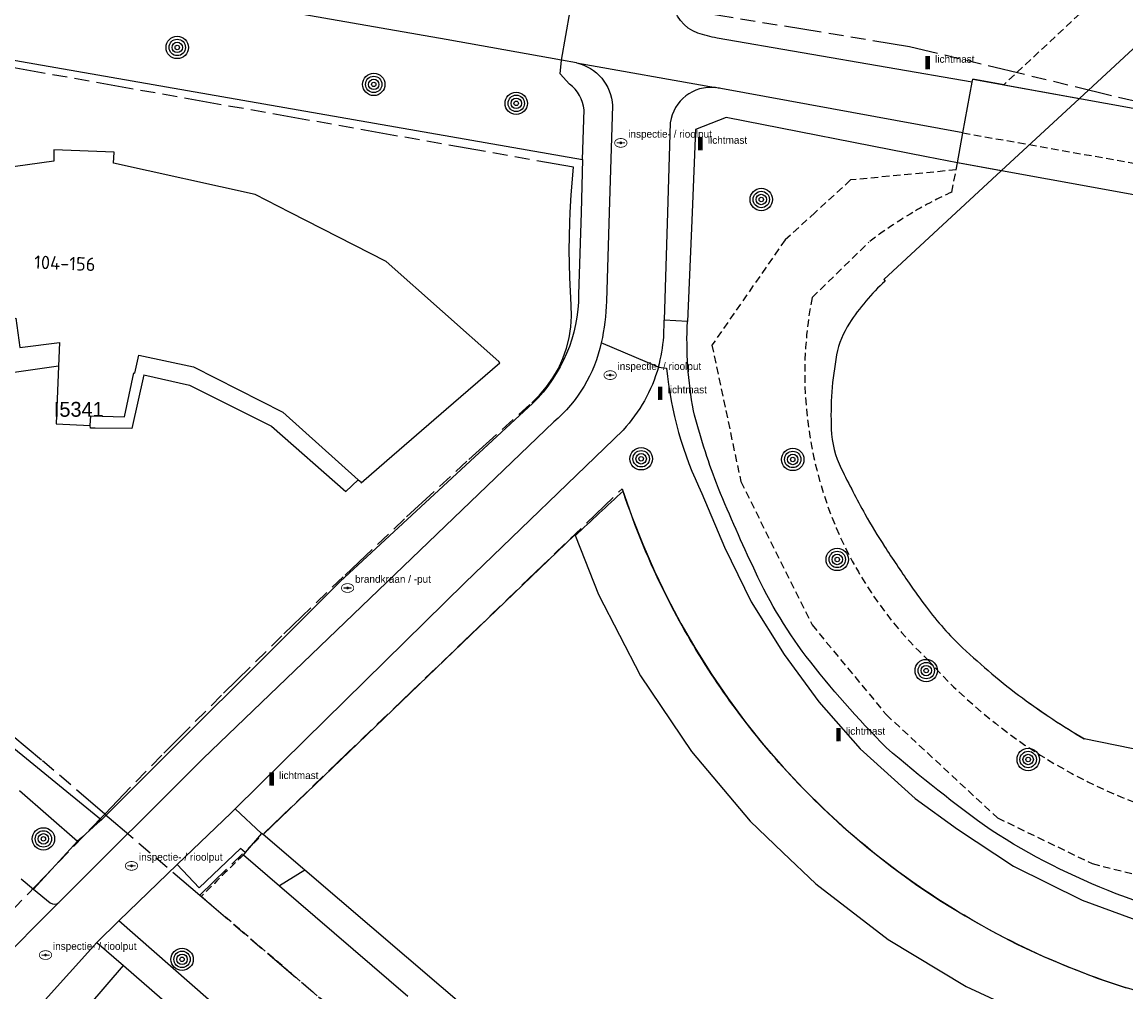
# Model space of a CAD drawing. Extents: x 168491 to 169507, y 481494 to 482503.
# Tile 75 of 108: x 169208 to 169283, y 481948 to 482013. Entities that reach past the tile are written whole.
import ezdxf
from ezdxf.enums import TextEntityAlignment as Align

# ---------------------------------------------------------------- set-up
doc = ezdxf.new("R2010")
doc.units = 0
doc.header["$LTSCALE"] = 0.5
doc.linetypes.add('KAD', pattern=[12, 5, -1, 2, -1, 2, -1])
doc.linetypes.add('STIPPELFIJN', pattern=[1.5, 1, -0.5])
doc.layers.get('0').update_dxf_attribs({"linetype": 'CONTINUOUS'})
for name, color, linetype in [('G01', 3, 'KAD'), ('G_BTD', 3, 'CONTINUOUS'), ('G_GBIP1', 7, 'CONTINUOUS'), ('G_OBDP1', 7, 'CONTINUOUS'), ('G_PNDMV', 1, 'CONTINUOUS'), ('G_WGD', 2, 'CONTINUOUS'), ('G_WTD', 4, 'CONTINUOUS'), ('LSHD', 7, 'CONTINUOUS'), ('NAR', 7, 'CONTINUOUS'), ('PPAL', 7, 'CONTINUOUS'), ('PPUT', 7, 'CONTINUOUS'), ('PVGO', 7, 'CONTINUOUS'), ('Z01', 2, 'CONTINUOUS')]:
    doc.layers.add(name, color=color, linetype=linetype)
doc.layers.add('PND', color=8, linetype='CONTINUOUS', lineweight=25)
doc.styles.add('ISO', font='isocpeur.ttf', dxfattribs={"height": 1})

# ---------------------------------------------------------------- blocks, each defined once
blk = doc.blocks.new('BOOM')
at = {"color": 0}
for radius in [0.75, 0.55, 0.35, 0.15]:
    blk.add_circle((0, 0), radius, dxfattribs=at)
blk = doc.blocks.new('put')
at = {"linetype": 'ByBlock', "lineweight": -2}
h = blk.add_hatch(color=0, dxfattribs=at)
h.dxf.hatch_style = 1
edge = h.paths.add_edge_path()
edge.add_spline(control_points=[(0.442, 0), (0.442, 0.043), (0.43, 0.087), (0.364, 0.201), (0.283, 0.258), (0.091, 0.323), (-0.019, 0.329), (-0.222, 0.288), (-0.313, 0.241), (-0.416, 0.124), (-0.441, 0.064), (-0.443, -0.058), (-0.419, -0.119), (-0.335, -0.218), (-0.276, -0.257), (-0.097, -0.325), (0.037, -0.332), (0.27, -0.27), (0.37, -0.201), (0.433, -0.076), (0.442, -0.038), (0.442, 0)], knot_values=[0, 0, 0, 0, 0.380029, 0.380029, 1.118666, 1.118666, 1.857303, 1.857303, 2.59594, 2.59594, 3.13294, 3.13294, 3.66994, 3.66994, 4.20694, 4.20694, 5.079565, 5.079565, 5.952189, 5.952189, 6.283185, 6.283185, 6.283185, 6.283185], degree=3, periodic=0)
edge = h.paths.add_edge_path(flags=16)
edge.add_ellipse((0, 0), major_axis=(0.392, 0), ratio=0.689655, start_angle=0, end_angle=360)
h = blk.add_hatch(color=0, dxfattribs=at)
h.dxf.hatch_style = 1
h.paths.add_polyline_path([(-0.1, 0, -0.096396), (-0.093, 0.037), (-0.25, 0.037, 1), (-0.25, -0.037), (-0.093, -0.037, -0.096396)])
at = {"linetype": 'ByBlock', "lineweight": -2, "true_color": 0x681648}
h = blk.add_hatch(color=219, dxfattribs=at)
h.dxf.hatch_style = 1
h.paths.add_polyline_path([(0.1, 0, 1), (-0.1, 0, 1)])
at = {"linetype": 'ByBlock', "lineweight": -2}
h = blk.add_hatch(color=0, dxfattribs=at)
h.dxf.hatch_style = 1
h.paths.add_polyline_path([(0.25, 0.037), (0.093, 0.037, -0.096396), (0.1, 0, -0.096396), (0.093, -0.037), (0.25, -0.037, 1)])
at = {"color": 0, "linetype": 'ByBlock', "lineweight": -2}
blk.add_attdef('PUT', (0.5, 0.35), '', height=0.5, dxfattribs=at)
blk = doc.blocks.new('PAAL')
at = {"linetype": 'ByBlock', "lineweight": -2}
h = blk.add_hatch(color=0, dxfattribs=at)
h.dxf.hatch_style = 1
h.paths.add_polyline_path([(0.15, 0.8), (-0.15, 0.8), (-0.15, -0.1), (0, -0.1, -0.414214), (-0.1, 0, -1), (0.1, 0, -0.414214), (0, -0.1), (0.15, -0.1)])
at = {"linetype": 'ByBlock', "lineweight": -2, "true_color": 0x681648}
h = blk.add_hatch(color=219, dxfattribs=at)
h.dxf.hatch_style = 1
h.paths.add_polyline_path([(-0.1, 0, 1), (0.1, 0, 1)])
at = {"color": 0, "linetype": 'ByBlock', "lineweight": -2}
blk.add_attdef('PAAL', (0.5, 0.35), '', height=0.5, dxfattribs=at)

msp = doc.modelspace()

# ---------------------------------------------------------------- linework, layer by layer
at = {"layer": 'G01'}
for p, q in [((169200.488, 481945.545), (169213.999, 481959.637)), ((169213.999, 481959.637), (169220.375, 481954.196))]:
    msp.add_line(p, q, dxfattribs=at)
for points in [[(169293.214, 482005.006), (169268.009, 482011.112), (169236.852, 482016.217), (169237.824, 482021.346), (169226.105, 482022.625)], [(169245.2387, 482000), (169245.298, 482001.18), (169245.457, 482003.026), (169189.69, 482012.939)], [(169213.999, 481959.637), (169209.76, 481963.26), (169205.471, 481966.822), (169201.131, 481970.322), (169196.742, 481973.761), (169192.304, 481977.137), (169187.819, 481980.449), (169183.288, 481983.698), (169178.71, 481986.882), (169174.088, 481990), (169180.8895, 482000)], [(169213.999, 481959.637), (169217.966, 481963.71), (169221.977, 481967.74), (169226.03, 481971.727), (169230.126, 481975.67), (169234.263, 481979.57), (169238.442, 481983.425), (169242.662, 481987.235), (169243.184, 481987.746), (169243.657, 481988.303), (169244.078, 481988.9), (169244.442, 481989.533), (169244.747, 481990.197), (169244.99, 481990.886), (169245.169, 481991.594), (169245.283, 481992.316), (169245.331, 481993.045), (169245.312, 481993.775), (169245.211, 481995.625), (169245.176, 481997.477), (169245.205, 481999.33), (169245.2387, 482000)], [(169220.375, 481954.196), (169248.735, 481981.461), (169249.383, 481979.593), (169250.101, 481977.751), (169250.889, 481975.938), (169251.745, 481974.156), (169252.669, 481972.408), (169253.658, 481970.697), (169254.711, 481969.024), (169255.828, 481967.392), (169257.005, 481965.804), (169258.242, 481964.262), (169259.537, 481962.769), (169260.888, 481961.325), (169262.293, 481959.934), (169263.749, 481958.597), (169265.255, 481957.317), (169266.809, 481956.095), (169268.409, 481954.932), (169270.051, 481953.832), (169271.734, 481952.794), (169273.455, 481951.822), (169275.212, 481950.915), (169277.002, 481950.076), (169278.822, 481949.306), (169280.671, 481948.605), (169282.545, 481947.976)], [(169220.375, 481954.196), (169231.013, 481945.098), (169283.191, 481900.475), (169284.1, 481899.697)]]:
    msp.add_lwpolyline(points, dxfattribs=at)
at = {"layer": 'G_BTD', "linetype": 'STIPPELFIJN', "lineweight": -3, "transparency": 33554687}
for points in [[(169301.367, 482033.783), (169274.334, 482008.57)], [(169271.136, 482002.852), (169271.229, 482003.328)], [(169271.136, 482002.852), (169264.056, 482002.176), (169261.6767, 482000)], [(169270.845, 482001.365), (169271.136, 482002.852)], [(169261.6767, 482000), (169259.668, 481998.163), (169254.752, 481991.102), (169256.683, 481981.954), (169261.467, 481972.324), (169266.44, 481966.305), (169273.901, 481959.384), (169280.264, 481956.308), (169290.723, 481953.667), (169300.524, 481952.764), (169314.395, 481954.613)], [(169261.466, 481994.293), (169265.281, 481998.001)], [(169229.977, 481945.985), (169226.474, 481948.98), (169220.477, 481954.109)]]:
    msp.add_lwpolyline(points, dxfattribs=at)
at = {"layer": 'G_BTD', "linetype": 'Continuous', "lineweight": 25, "transparency": 33554687}
for points in [[(169180.5771, 482000), (169189.321, 482013.455), (169246.074, 482003.55)], [(169274.334, 482008.57), (169272.248, 482008.948)], [(169274.334, 482008.57), (169279.403, 482007.651)], [(169274.16, 482002.797), (169271.229, 482003.328)]]:
    msp.add_lwpolyline(points, dxfattribs=at)
at = {"layer": 'G_BTD', "linetype": 'STIPPELFIJN', "lineweight": -3, "transparency": 33554687}
for points in [[(169268.2315, 482000, -0.025841), (169270.845, 482001.365)], [(169265.281, 481998.001, -0.031245), (169268.2315, 482000, -0.031245)], [(169269.228, 481969.983, -0.2561843), (169261.466, 481994.293)], [(169305.046, 481959.221, -0.2813664), (169269.228, 481969.983)], [(169220.477, 481954.109, -0.0019581), (169223.308, 481956.899)]]:
    msp.add_lwpolyline(points, format="xyb", dxfattribs=at)
at = {"layer": 'G_BTD', "linetype": 'Continuous', "lineweight": 25, "transparency": 33554687}
for points in [[(169248.785, 481981.307, 0.0020948), (169245.567, 481978.31)], [(169251.703, 481974.242, -0.0367819), (169248.785, 481981.307)], [(169254.696, 481969.049, -0.0287861), (169251.703, 481974.242)], [(169258.224, 481964.287, -0.0284833), (169254.696, 481969.049)], [(169262.502, 481959.739, -0.0299114), (169258.224, 481964.287)], [(169268.459, 481954.9, -0.0370562), (169262.502, 481959.739)], [(169273.167, 481951.981, -0.026598), (169268.459, 481954.9)], [(169280.048, 481948.834, -0.0364886), (169273.167, 481951.981)], [(169287.679, 481946.643, -0.0381148), (169280.048, 481948.834)]]:
    msp.add_lwpolyline(points, format="xyb", dxfattribs=at)
at = {"layer": 'G_GBIP1', "linetype": 'Continuous', "lineweight": 25, "transparency": 33554687}
for points in [[(169210.903, 481989.679), (169204.794, 481988.819), (169198.687, 481986.344), (169193.461, 481982.518), (169190.885, 481984.944)], [(169216.626, 481989.092), (169215.826, 481985.5), (169213.37, 481985.526), (169213.044, 481985.516), (169213.019, 481985.714)], [(169216.626, 481989.092), (169219.695, 481988.408), (169225.193, 481985.654), (169230.184, 481981.285), (169231.018, 481982.06)]]:
    msp.add_lwpolyline(points, dxfattribs=at)
at = {"layer": 'G_OBDP1', "linetype": 'Continuous', "lineweight": 25, "transparency": 33554687}
for points in [[(169272.21, 482008.736), (169272.248, 482008.948)], [(169272.248, 482008.948), (169298.716, 482004.149)], [(169271.594, 482005.342), (169272.21, 482008.736)], [(169271.229, 482003.328), (169271.594, 482005.342)], [(169289.584, 482000), (169271.229, 482003.328)]]:
    msp.add_lwpolyline(points, dxfattribs=at)
at = {"layer": 'G_PNDMV', "linetype": 'Continuous', "lineweight": 25, "transparency": 33554687}
for points in [[(169226.443, 482000), (169224.09, 482001.199), (169214.587, 482003.308), (169214.631, 482004.037), (169210.59, 482004.199), (169210.595, 482003.448), (169200.923, 482002.098), (169195.872, 482000)], [(169236.915, 481986.797), (169240.51, 481989.909), (169240.444, 481989.987), (169232.895, 481996.714), (169226.443, 482000)], [(169190.885, 481984.944), (169194.625, 481987.784), (169195.832, 481986.202), (169198.092, 481987.925), (169197.135, 481989.603), (169200.985, 481991.206), (169201.756, 481989.36), (169204.383, 481990.458), (169203.876, 481992.319), (169208.047, 481992.901), (169208.296, 481990.926), (169210.969, 481991.264), (169210.903, 481989.679)], [(169216.028, 481989.225), (169216.296, 481990.428)], [(169216.296, 481990.428), (169219.959, 481989.639), (169225.956, 481986.588), (169231.018, 481982.06)], [(169210.903, 481989.679), (169210.741, 481985.809), (169213.019, 481985.714)], [(169213.019, 481985.714), (169213.079, 481986.343), (169215.325, 481986.275), (169215.965, 481989.238), (169216.028, 481989.225)], [(169232.927, 481983.345), (169236.915, 481986.797)], [(169231.018, 481982.06), (169231.158, 481981.935), (169231.216, 481981.863), (169232.927, 481983.345)], [(169224.632, 481958.268), (169245.533, 481978.347), (169245.567, 481978.31)], [(169245.567, 481978.31), (169245.6, 481978.274), (169247.132, 481974.354), (169249.964, 481968.918), (169253.375, 481963.831), (169257.307, 481959.163), (169259.509, 481957.056), (169261.709, 481954.951), (169266.569, 481951.228), (169271.806, 481948.07), (169277.349, 481945.483), (169283.132, 481943.52), (169289.122, 481942.206), (169295.186, 481941.565), (169301.312, 481941.562), (169307.701, 481942.271), (169309.56, 481930.983)], [(169227.426, 481955.877), (169227.278, 481956.003), (169224.632, 481958.268)], [(169241.081, 481944.185), (169227.426, 481955.877)]]:
    msp.add_lwpolyline(points, dxfattribs=at)
at = {"layer": 'G_WGD', "linetype": 'Continuous', "lineweight": 25, "transparency": 33554687}
for points in [[(169244.649, 482010.21), (169236.923, 482011.602), (169213.693, 482015.682), (169195.069, 482018.98), (169171.846, 482023.144)], [(169272.21, 482008.736), (169255.093, 482011.697)], [(169245.196, 482008.614), (169244.572, 482009.288), (169244.649, 482010.21)], [(169246.074, 482003.55), (169246.173, 482006.88)], [(169269.151, 482003.735), (169255.708, 482006.369), (169253.652, 482005.57), (169253.4144, 482000)], [(169271.229, 482003.328), (169269.151, 482003.735)], [(169246.074, 482003.55), (169245.9681, 482000)], [(169245.9681, 482000), (169245.804, 481994.5)], [(169253.4144, 482000), (169253.102, 481992.674)], [(169251.153, 481989.612), (169251.697, 481989.54)], [(169242.721, 481987.197), (169229.792, 481975.236), (169213.789, 481959.252)], [(169248.785, 481985.399), (169238.157, 481975.151), (169227.433, 481964.593), (169222.754, 481959.986)], [(169254.081, 481981.146), (169255.597, 481977.542), (169257.39, 481973.881), (169259.598, 481970.333), (169261.925, 481967.173), (169264.697, 481964.003), (169268.391, 481960.687), (169271.222, 481958.624), (169274.983, 481956.129), (169279.588, 481953.853), (169282.948, 481952.63), (169288.276, 481950.989), (169293.562, 481950.276), (169297.62, 481950.126), (169302.148, 481950.402), (169312.391, 481951.49)], [(169199.053, 481971.286), (169213.789, 481959.252)], [(169208.288, 481961.205), (169212.182, 481957.817)], [(169224.527, 481958.334), (169222.754, 481959.986)], [(169212.182, 481957.817), (169209.233, 481954.604)], [(169224.632, 481958.268), (169224.527, 481958.334)], [(169223.433, 481957.046), (169223.119, 481957.314), (169220.34, 481954.673), (169218.875, 481956.241)], [(169223.433, 481957.046), (169223.308, 481956.899)], [(169223.308, 481956.899), (169225.732, 481954.819)], [(169218.875, 481956.241), (169214.954, 481952.459)], [(169208.406, 481955.285), (169209.233, 481954.604)], [(169225.732, 481954.819), (169234.351, 481947.424)], [(169232.694, 481943.747), (169229.356, 481939.844), (169214.954, 481952.459)]]:
    msp.add_lwpolyline(points, dxfattribs=at)
for points in [[(169253.805, 482012.034, -0.2901518), (169252.114, 482014.189)], [(169255.093, 482011.697, -0.0426276), (169253.805, 482012.034)], [(169246.173, 482006.88, 0.208337), (169245.196, 482008.614)], [(169245.804, 481994.5, -0.2006291), (169242.721, 481987.197)], [(169253.509, 481986.694, -0.0570324), (169253.102, 481992.674)], [(169251.153, 481989.612, -0.1190375), (169248.785, 481985.399)], [(169251.697, 481989.54, 0.089601), (169254.081, 481981.146)], [(169255.044, 481981.83, -0.0273454), (169253.509, 481986.694)], [(169257.461, 481976.33, -0.0129626), (169255.044, 481981.83)], [(169261.065, 481970.215, -0.056902), (169257.461, 481976.33)], [(169266.449, 481964.091, -0.0300647), (169261.065, 481970.215)], [(169273.486, 481958.544, -0.0225718), (169266.449, 481964.091)], [(169281.883, 481954.292, -0.0506981), (169273.486, 481958.544)], [(169293.103, 481951.669, -0.0744364), (169281.883, 481954.292)]]:
    msp.add_lwpolyline(points, format="xyb", dxfattribs=at)
at = {"layer": 'G_WGD', "lineweight": -3, "transparency": 33554687}
for points in [[(169244.649, 482010.21), (169245.226, 482013.531)], [(169245.656, 482010.028), (169244.649, 482010.21)], [(169245.656, 482010.028), (169254.994, 482008.373)], [(169271.594, 482005.342), (169255.342, 482008.311)], [(169248.076, 482007.165), (169247.8559, 482000)], [(169251.95, 482006.021), (169251.7668, 482000)], [(169247.8559, 482000), (169247.673, 481994.045)], [(169251.7668, 482000), (169251.547, 481992.773)], [(169251.513, 481991.655), (169251.547, 481992.773)], [(169253.102, 481992.674), (169251.547, 481992.773)], [(169251.153, 481989.612), (169247.326, 481991.253)], [(169244.131, 481985.939), (169220.594, 481963.339), (169210.933, 481953.696)], [(169222.754, 481959.986), (169222.486, 481959.723), (169218.875, 481956.241)], [(169213.789, 481959.252), (169213.522, 481959.014), (169212.459, 481958.064), (169212.182, 481957.817)], [(169224.527, 481958.334), (169223.433, 481957.046)], [(169209.233, 481954.604), (169210.35, 481953.684)], [(169206.503, 481949.266), (169210.933, 481953.696)], [(169214.954, 481952.459), (169213.464, 481951.022)], [(169213.464, 481951.022), (169209.808, 481946.946)], [(169213.464, 481951.022), (169215.256, 481949.463)], [(169211.696, 481945.324), (169215.256, 481949.463)], [(169215.256, 481949.463), (169230.841, 481935.909)]]:
    msp.add_lwpolyline(points, dxfattribs=at)
for points in [[(169245.656, 482010.028, -0.3382414), (169248.076, 482007.165)], [(169254.994, 482008.373, 0.4047423), (169251.95, 482006.021)], [(169255.342, 482008.311, 0.028844), (169254.994, 482008.373)], [(169247.673, 481994.045, -0.0418817), (169247.326, 481991.253)], [(169247.326, 481991.253, -0.1642095), (169244.131, 481985.939)], [(169251.153, 481989.612, 0.0500125), (169251.513, 481991.655)], [(169210.35, 481953.684, 0.3602302), (169210.933, 481953.696)]]:
    msp.add_lwpolyline(points, format="xyb", dxfattribs=at)
at = {"layer": 'G_WGD', "linetype": 'STIPPELFIJN', "lineweight": -3, "transparency": 33554687}
msp.add_lwpolyline([(169271.594, 482005.342), (169298.077, 482000.626)], dxfattribs=at)
at = {"layer": 'G_WTD', "linetype": 'Continuous', "lineweight": 25, "transparency": 33554687}
for points in [[(169279.403, 482007.651), (169290.203, 482017.65), (169292.814, 482020.002), (169298.483, 482025.283), (169301.722, 482028.374), (169304.932, 482031.679)], [(169279.403, 482007.651), (169274.16, 482002.797)], [(169274.16, 482002.797), (169271.139, 482000)], [(169271.139, 482000), (169266.276, 481995.498), (169266.371, 481995.395)], [(169298.03, 481992.408), (169303.24, 481990.767), (169306.517, 481987.163), (169308.974, 481983.792), (169310.818, 481978.924), (169310.869, 481972.605), (169309.179, 481968.345), (169306.005, 481963.664), (169301.039, 481961.37), (169295.048, 481961.23), (169287.164, 481963.149), (169279.728, 481964.686)]]:
    msp.add_lwpolyline(points, dxfattribs=at)
for points in [[(169266.371, 481995.395, 0.0607047), (169263.969, 481992.559)], [(169263.969, 481992.559, 0.09873), (169263.116, 481990.443)], [(169263.116, 481990.443, 0.0565757), (169262.756, 481985.459)], [(169262.756, 481985.459, 0.1040781), (169263.428, 481982.807)], [(169263.428, 481982.807, 0.0130438), (169265.016, 481979.769)], [(169265.016, 481979.769, 0.0168307), (169266.337, 481977.579)], [(169266.337, 481977.579, 0.0068716), (169267.978, 481975.132)], [(169267.978, 481975.132, 0.0096842), (169269.135, 481973.524)], [(169269.135, 481973.524, 0.042161), (169271.572, 481970.791)], [(169271.572, 481970.791, 0.0298197), (169275.584, 481967.423)], [(169275.584, 481967.423, 0.0275341), (169279.728, 481964.686)]]:
    msp.add_lwpolyline(points, format="xyb", dxfattribs=at)
at = {"layer": 'LSHD', "linetype": 'Continuous', "lineweight": 13, "transparency": 33554687}
for points in [[(169279.403, 482007.651), (169290.203, 482017.65), (169292.814, 482020.002), (169298.483, 482025.283), (169301.722, 482028.374), (169304.932, 482031.679)], [(169274.16, 482002.797), (169271.139, 482000)], [(169271.139, 482000), (169266.276, 481995.498), (169266.371, 481995.395)]]:
    msp.add_lwpolyline(points, dxfattribs=at)
for points in [[(169266.371, 481995.395, 0.0607047), (169263.969, 481992.559)], [(169263.969, 481992.559, 0.09873), (169263.116, 481990.443)], [(169263.116, 481990.443, 0.0565757), (169262.756, 481985.459)], [(169262.756, 481985.459, 0.1040781), (169263.428, 481982.807)], [(169263.428, 481982.807, 0.0130438), (169265.016, 481979.769)], [(169265.016, 481979.769, 0.0168307), (169266.337, 481977.579)], [(169266.337, 481977.579, 0.0068716), (169267.978, 481975.132)], [(169267.978, 481975.132, 0.0096842), (169269.135, 481973.524)], [(169269.135, 481973.524, 0.042161), (169271.572, 481970.791)], [(169271.572, 481970.791, 0.0298197), (169275.584, 481967.423)], [(169275.584, 481967.423, 0.0279116), (169279.79, 481964.65)]]:
    msp.add_lwpolyline(points, format="xyb", dxfattribs=at)
at = {"layer": 'PND', "linetype": 'Continuous', "lineweight": 25, "transparency": 33554687}
msp.add_lwpolyline([(169227.426, 481955.877), (169225.732, 481954.819)], dxfattribs=at)

# ---------------------------------------------------------------- block references
at = {"layer": 'PPAL', "linetype": 'Continuous', "lineweight": 13, "transparency": 33554687}
for p in [(169269.227, 482009.69), (169253.974, 482004.254), (169251.276, 481987.511), (169263.235, 481964.604), (169225.204, 481961.632)]:
    msp.add_blockref('PAAL', p, dxfattribs=at).add_auto_attribs({'PAAL': 'lichtmast'})
at = {"layer": 'PPUT', "linetype": 'Continuous', "lineweight": 13, "transparency": 33554687}
for p, values in [((169248.634, 482004.664), {'PUT': 'inspectie- / rioolput'}), ((169247.917, 481989.083), {'PUT': 'inspectie- / rioolput'}), ((169230.3, 481974.8), {'PUT': 'brandkraan / -put'}), ((169215.8, 481956.157), {'PUT': 'inspectie- / rioolput'}), ((169210.029, 481950.173), {'PUT': 'inspectie- / rioolput'})]:
    msp.add_blockref('put', p, dxfattribs=at).add_auto_attribs(values)
at = {"layer": 'PVGO', "linetype": 'Continuous', "lineweight": 0, "transparency": 33554687}
for p in [(169218.869, 482011.068), (169232.056, 482008.589), (169241.616, 482007.317), (169258.059, 482000.866), (169258.059, 482000.866), (169250, 481983.47), (169260.172, 481983.425), (169263.157, 481976.715), (169269.128, 481969.259), (169275.969, 481963.294), (169209.889, 481957.968), (169219.193, 481949.886)]:
    msp.add_blockref('BOOM', p, dxfattribs=at)

# ---------------------------------------------------------------- texts
at = {"layer": 'NAR', "linetype": 'Continuous', "lineweight": 25, "transparency": 33554687, "style": 'ISO'}
msp.add_text('104-156', height=0.9, rotation=357.7, dxfattribs=at).set_placement((169211.328, 481996.589), align=Align.MIDDLE_CENTER)
at = {"layer": 'Z01', "ltscale": 0.5}
msp.add_text('I5341', height=1, dxfattribs=at).set_placement((169210.5886, 481986.288))

doc.saveas('drawing.dxf')
